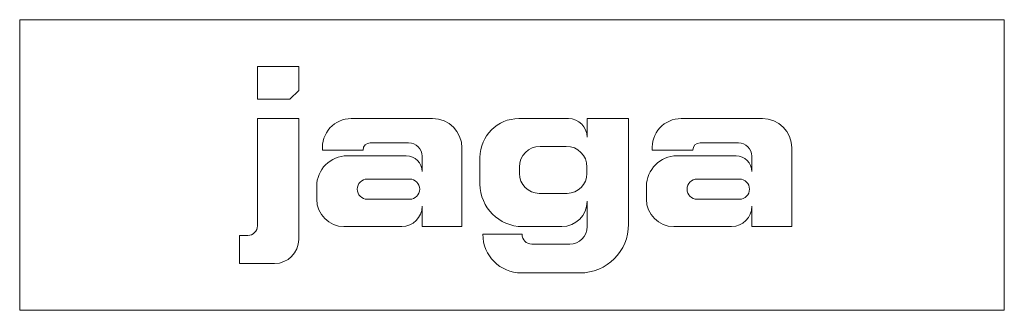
# Model space of a CAD drawing. Header units: millimetres. Extents: x -200 to 200, y 0 to 118.
import ezdxf

# ---------------------------------------------------------------- set-up
doc = ezdxf.new("R2010")
doc.units = ezdxf.units.MM

# ---------------------------------------------------------------- blocks, each defined once
blk = doc.blocks.new('RSen_56_ME_FB_LOD200 - convector_jaga - biww_02004010 - wall recessed - 10_jaga_built-in wall_lxhxd 400x200x118 mm-332513-top')
at = {"lineweight": 18}
for p, q in [((200, 118), (-200, 118)), ((-200, 118), (-200, 0)), ((200, 0), (200, 118)), ((-200, 0), (200, 0))]:
    blk.add_line(p, q, dxfattribs=at)
blk = doc.blocks.new('RSen_55_GM_FB_logo - SH_jaga - standard-260147-top')
at = {"lineweight": 18}
for p, q in [((-103.4, 99), (-103.4, 85.71)), ((-86.66, 99), (-103.4, 99)), ((-86.66, 89.26), (-86.66, 99)), ((-90.21, 85.71), (-86.66, 89.26)), ((-103.4, 85.71), (-90.21, 85.71)), ((-86.66, 77.85), (-103.4, 77.85)), ((-103.4, 77.85), (-103.4, 34.31)), ((-86.66, 28.78), (-86.66, 77.85)), ((-32.24, 77.85), (-65.3, 77.85)), ((22.97, 77.85), (2.79, 77.85)), ((47.36, 77.85), (30.52, 77.85)), ((30.52, 77.85), (30.52, 70.3)), ((47.36, 34.95), (47.36, 77.85)), ((101.73, 77.85), (68.67, 77.85)), ((-57.58, 68.02), (-41.99, 68.02)), ((76.38, 68.02), (91.98, 68.02)), ((-76.98, 65.08), (-60.52, 65.08)), ((-20.33, 34), (-20.33, 65.94)), ((11.42, 66.57), (22.07, 66.57)), ((56.99, 65.08), (73.45, 65.08)), ((113.63, 34), (113.63, 65.94)), ((-42.93, 62.72), (-66.92, 62.72)), ((-36.51, 62.55), (-36.51, 56.3)), ((-13, 62.06), (-13, 51.25)), ((91.04, 62.72), (67.05, 62.72)), ((97.46, 62.55), (97.46, 56.3)), ((2.98, 55.55), (2.98, 58.13)), ((30.46, 58.18), (30.46, 55.58)), ((-58.79, 53.27), (-41.58, 53.27)), ((75.18, 53.27), (92.39, 53.27)), ((-79.35, 50.29), (-79.35, 45.09)), ((54.61, 50.29), (54.61, 45.09)), ((-41.58, 45.11), (-58.79, 45.11)), ((22.37, 47.49), (11.05, 47.49)), ((30.52, 44.26), (30.52, 33.96)), ((92.39, 45.11), (75.18, 45.11)), ((-36.51, 42.25), (-36.51, 34)), ((97.46, 42.25), (97.46, 34)), ((-68.26, 34), (-44.76, 34)), ((-36.51, 34), (-20.33, 34)), ((4.25, 34), (20.26, 34)), ((65.7, 34), (89.21, 34)), ((97.46, 34), (113.63, 34)), ((-107.33, 30.38), (-110.65, 30.38)), ((-110.65, 30.38), (-110.65, 19)), ((4.08, 30.85), (-11.86, 30.85)), ((23.46, 26.9), (8.03, 26.9)), ((-110.65, 19), (-96.44, 19)), ((3.84, 15.15), (27.56, 15.15))]:
    blk.add_line(p, q, dxfattribs=at)
for centre, radius, start, end in [((-65.3, 66.12), 11.73, 90, 185.0613), ((-32.24, 65.94), 11.9, 360, 90), ((2.79, 62.06), 15.79, 90, 180), ((22.97, 70.3), 7.55, 360, 90), ((68.67, 66.12), 11.73, 90, 185.0613), ((101.73, 65.94), 11.9, 360, 90), ((-57.58, 65.08), 2.94, 90, 180), ((-41.99, 62.55), 5.48, 360, 90), ((76.38, 65.08), 2.94, 90, 180), ((91.98, 62.55), 5.48, 360, 90), ((11.42, 58.13), 8.44, 90, 180), ((22.07, 58.18), 8.39, 360, 90), ((-66.92, 50.29), 12.43, 90, 180), ((-42.93, 56.3), 6.42, 360, 90), ((67.05, 50.29), 12.43, 90, 180), ((91.04, 56.3), 6.42, 360, 90), ((-58.79, 49.19), 4.08, 90, 270), ((-41.58, 49.19), 4.08, 270, 90), ((11.05, 55.55), 8.07, 180, 270), ((22.37, 55.58), 8.09, 270, 360), ((75.18, 49.19), 4.08, 90, 270), ((92.39, 49.19), 4.08, 270, 90), ((4.25, 51.25), 17.25, 180, 270), ((-68.26, 45.09), 11.09, 180, 270), ((20.26, 44.26), 10.26, 270, 360), ((65.7, 45.09), 11.09, 180, 270), ((-44.76, 42.25), 8.25, 270, 360), ((89.21, 42.25), 8.25, 270, 360), ((-107.33, 34.31), 3.93, 270, 360), ((23.46, 33.96), 7.06, 270, 0), ((27.56, 34.95), 19.8, 270, 360), ((-96.44, 28.78), 9.78, 270, 360), ((3.84, 30.85), 15.7, 180, 270), ((8.03, 30.85), 3.95, 180, 270)]:
    blk.add_arc(centre, radius, start, end, dxfattribs=at)

msp = doc.modelspace()

# ---------------------------------------------------------------- block references
at = {"lineweight": 18}
for name in ['RSen_56_ME_FB_LOD200 - convector_jaga - biww_02004010 - wall recessed - 10_jaga_built-in wall_lxhxd 400x200x118 mm-332513-top', 'RSen_55_GM_FB_logo - SH_jaga - standard-260147-top']:
    msp.add_blockref(name, (0, 0), dxfattribs=at)

doc.saveas('drawing.dxf')
